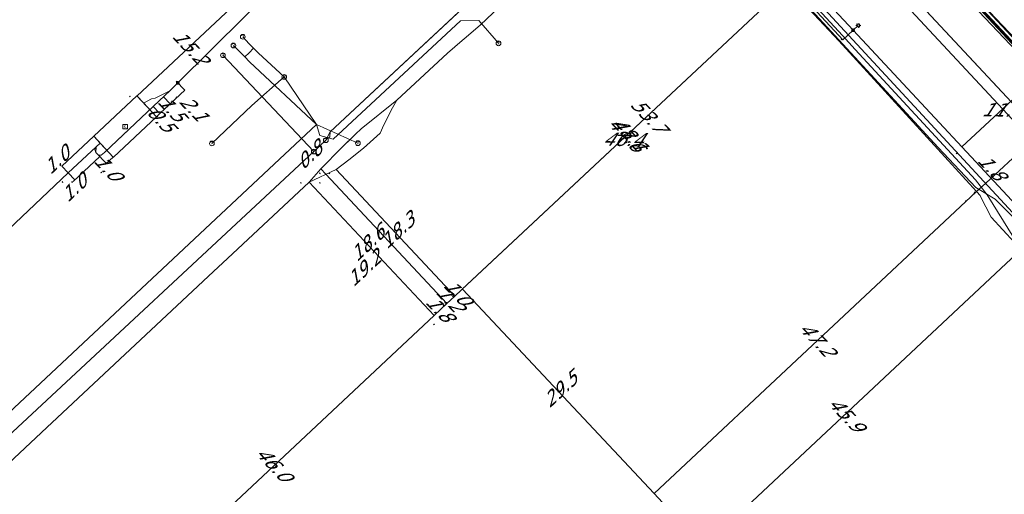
# Model space of a CAD drawing. Header units: metres. Extents: x 124576 to 133557, y 395865 to 402386.
# Tile 253 of 256: x 128888 to 128992, y 401571 to 401621. Entities that reach past the tile are written whole.
import ezdxf
from ezdxf.enums import TextEntityAlignment as Align

# ---------------------------------------------------------------- set-up
doc = ezdxf.new("R2010")
doc.units = ezdxf.units.M
doc.header["$MEASUREMENT"] = 0
for name, color, linetype, lineweight, true_color in [('LG_Datatransport_Blauw_Glas_Zuid', 3, 'Continuous', 13, 0x00ff00), ('LG_Datatransport_Bt_Nederland_NV', 3, 'Continuous', 13, 0x00ff00), ('LG_Datatransport_Eurofiber_Nederland_BV', 3, 'Continuous', 13, 0x00ff00), ('LG_Datatransport_KPN_BV', 3, 'Continuous', 13, 0x00ff00), ('LG_Datatransport_Tele2_Nederland_BV', 3, 'Continuous', 13, 0x00ff00), ('LG_Datatransport_Ziggo_BV', 3, 'Continuous', 13, 0x00ff00), ('LG_Gas_Hoge_Druk_Enexis_Netbeheer_BV', 7, 'Continuous', 13, 0xff9b00), ('LG_Laag_Spanning', 7, 'Continuous', 13, 0x960000), ('LG_Laag_Spanning_Enexis_Netbeheer_BV', 7, 'Continuous', 13, 0x960000), ('LG_Midden_Spanning', 7, 'Continuous', 13, 0xd20000), ('LG_Midden_Spanning_Enexis_Netbeheer_BV', 7, 'Continuous', 13, 0xd20000), ('LG_Midden_Spanning_Fudura', 7, 'Continuous', 13, 0xd20000), ('LG_Riool_Onder_Druk_Gemeente_Tilburg_Ruimtelijke_Uitvoering', 7, 'Continuous', 13, 0x800080), ('LG_Riool_Onder_Druk_New_Water_Business_Tilburg_BV', 5, 'Continuous', 13, 0x0000ff), ('LG_Riool_Vrij_Verval_Gemeente_Tilburg_Ruimtelijke_Uitvoering', 7, 'Continuous', 13, 0xca00a0), ('LG_unet-4_Brabant_Water', 5, 'Continuous', 13, 0x0000ff), ('LG_Water_Gemeente_Tilburg_Ruimtelijke_Uitvoering', 5, 'Continuous', 13, 0x0000ff), ('MV_Datatransport_lijn', 3, 'Continuous', 0, 0x00ff00)]:
    doc.layers.add(name, color=color, linetype=linetype, lineweight=lineweight, true_color=true_color)
for name, color, linetype, lineweight in [('LG_Laag_Spanning_P_Enexis_Netbeheer_BV', 7, 'Continuous', 0), ('LG_Midden_Spanning_P_Enexis_Netbeheer_BV', 7, 'Continuous', 0), ('LG_n00003_Spitters_Electrotechniek_BV', 7, 'Continuous', 13), ('LG_overig_P_Gemeente_Tilburg_Ruimtelijke_Uitvoering', 7, 'Continuous', 0), ('LG_Riool_Vrij_Verval_P_Gemeente_Tilburg_Ruimtelijke_Uitvoering', 7, 'Continuous', 0), ('MV_Datatransport', 7, 'Continuous', 0), ('MV_Gas_Hoge_Druk', 7, 'Continuous', 0), ('MV_Gas_Hoge_Druk_lijn', 7, 'Continuous', 0), ('MV_Gas_Hoge_Druk_pijl', 7, 'Continuous', 0), ('MV_Laag_Spanning', 7, 'Continuous', 0), ('MV_Laag_Spanning_lijn', 7, 'Continuous', 0), ('MV_Laag_Spanning_pijl', 7, 'Continuous', 0), ('MV_Midden_Spanning', 7, 'Continuous', 0), ('MV_Midden_Spanning_lijn', 7, 'Continuous', 0), ('MV_Midden_Spanning_pijl', 7, 'Continuous', 0)]:
    doc.layers.add(name, color=color, linetype=linetype, lineweight=lineweight)
doc.styles.add('Klic_Annotatie', font='verdanai.ttf', dxfattribs={"oblique": 20, "height": 1.4})
doc.styles.add('Style-Arial Narrow', font='ARIALN.TTF')

# ---------------------------------------------------------------- blocks, each defined once
blk = doc.blocks.new('Mof')
at = {"layer": 'LG_Laag_Spanning_P_Enexis_Netbeheer_BV'}
h = blk.add_hatch(color=256, dxfattribs=at)
edge = h.paths.add_edge_path()
edge.add_arc((0, 0), 2, 0, 360)
blk = doc.blocks.new('Mof_1')
at = {"layer": 'LG_Midden_Spanning_P_Enexis_Netbeheer_BV'}
h = blk.add_hatch(color=256, dxfattribs=at)
edge = h.paths.add_edge_path()
edge.add_arc((0, 0), 2, 0, 360)
blk = doc.blocks.new('Streetlight')
at = {"layer": 'LG_Laag_Spanning_P_Enexis_Netbeheer_BV'}
for p, q in [((-1.8, 1.8), (-1.1, 1.1)), ((0, 2.5), (0, 1.5)), ((1.8, 1.8), (1.1, 1.1)), ((-1.1, -1.1), (-1.8, -1.8)), ((0, -1.5), (0, -2.5)), ((1.1, -1.1), (1.8, -1.8))]:
    blk.add_line(p, q, dxfattribs=at)
at = {"layer": 'LG_Laag_Spanning_P_Enexis_Netbeheer_BV', "flags": 128}
for points in [[(-2.5, 0), (-1.5, 0)], [(1.5, 0), (2.5, 0)]]:
    blk.add_lwpolyline(points, dxfattribs=at)
at = {"layer": 'LG_Laag_Spanning_P_Enexis_Netbeheer_BV'}
blk.add_circle((0, 0), 1.5, dxfattribs=at)
blk = doc.blocks.new('m_pijl')
at = {"layer": 'MV_Laag_Spanning_pijl'}
blk.add_hatch(color=7, dxfattribs=at).paths.add_polyline_path([(-1, -0.3), (-1, 0), (-1, 0.3), (0, 0)])
at = {"layer": 'MV_Laag_Spanning_pijl', "flags": 128}
blk.add_lwpolyline([(-1, 0), (-1, 0.3), (0, 0), (-1, -0.3), (-1, 0)], close=True, dxfattribs=at)
blk = doc.blocks.new('m_pijl_1')
at = {"layer": 'MV_Midden_Spanning_pijl'}
blk.add_hatch(color=7, dxfattribs=at).paths.add_polyline_path([(-1, -0.3), (-1, 0), (-1, 0.3), (0, 0)])
at = {"layer": 'MV_Midden_Spanning_pijl', "flags": 128}
blk.add_lwpolyline([(-1, 0), (-1, 0.3), (0, 0), (-1, -0.3), (-1, 0)], close=True, dxfattribs=at)
blk = doc.blocks.new('m_pijl_3')
at = {"layer": 'MV_Gas_Hoge_Druk_pijl'}
blk.add_hatch(color=7, dxfattribs=at).paths.add_polyline_path([(-1, -0.3), (-1, 0), (-1, 0.3), (0, 0)])
at = {"layer": 'MV_Gas_Hoge_Druk_pijl', "flags": 128}
blk.add_lwpolyline([(-1, 0), (-1, 0.3), (0, 0), (-1, -0.3), (-1, 0)], close=True, dxfattribs=at)
blk = doc.blocks.new('Klantstation')
at = {"layer": 'LG_Laag_Spanning_P_Enexis_Netbeheer_BV', "flags": 128}
blk.add_lwpolyline([(-2.5, -2.3), (2.5, -2.3), (2.5, 2.3), (-2.5, 2.3), (-2.5, -2.3)], close=True, dxfattribs=at)
at = {"layer": 'LG_Laag_Spanning_P_Enexis_Netbeheer_BV', "color": 7, "linetype": 'Continuous', "style": 'Style-Arial Narrow'}
blk.add_text('K', height=3.5, dxfattribs=at).set_placement((0, 0), align=Align.MIDDLE_CENTER)
blk = doc.blocks.new('Klantstation_1')
at = {"layer": 'LG_Midden_Spanning_P_Enexis_Netbeheer_BV', "flags": 128}
blk.add_lwpolyline([(-2.5, -2.3), (2.5, -2.3), (2.5, 2.3), (-2.5, 2.3), (-2.5, -2.3)], close=True, dxfattribs=at)
at = {"layer": 'LG_Midden_Spanning_P_Enexis_Netbeheer_BV', "color": 7, "linetype": 'Continuous', "style": 'Style-Arial Narrow'}
blk.add_text('K', height=3.5, dxfattribs=at).set_placement((0, 0), align=Align.MIDDLE_CENTER)
blk = doc.blocks.new('Onbekend_1')
at = {"layer": 'LG_overig_P_Gemeente_Tilburg_Ruimtelijke_Uitvoering'}
blk.add_hatch(color=256, dxfattribs=at).paths.add_polyline_path([(-0.3, -1.1, -0.262633), (0.2, 0.2), (0.6, 0.5, 0.379827), (0.7, 1.3), (0.7, 1.3, 0.228508), (0, 1.5), (0, 1.5, 0.459053), (-0.8, 0.8), (-1.3, 0.9, -0.414214), (-0.1, 2, -0.243799), (1.1, 1.5, -0.379827), (0.9, 0.1), (0.5, -0.2, 0.262633), (0.2, -1.1), (-0.2, -1.1)])
blk.add_circle((0, 0), 2.5, dxfattribs=at)
at = {"layer": 'LG_overig_P_Gemeente_Tilburg_Ruimtelijke_Uitvoering', "extrusion": (0, 0, -1)}
blk.add_solid([(0.3, -2.1), (-0.2, -2.1), (0.3, -1.5), (-0.2, -1.5)], dxfattribs=at)
blk = doc.blocks.new('Onbekend_2')
at = {"layer": 'LG_Riool_Vrij_Verval_P_Gemeente_Tilburg_Ruimtelijke_Uitvoering'}
blk.add_hatch(color=256, dxfattribs=at).paths.add_polyline_path([(-0.3, -1.1, -0.262633), (0.2, 0.2), (0.6, 0.5, 0.379827), (0.7, 1.3), (0.7, 1.3, 0.228508), (0, 1.5), (0, 1.5, 0.459053), (-0.8, 0.8), (-1.3, 0.9, -0.414214), (-0.1, 2, -0.243799), (1.1, 1.5, -0.379827), (0.9, 0.1), (0.5, -0.2, 0.262633), (0.2, -1.1), (-0.2, -1.1)])
blk.add_circle((0, 0), 2.5, dxfattribs=at)
at = {"layer": 'LG_Riool_Vrij_Verval_P_Gemeente_Tilburg_Ruimtelijke_Uitvoering', "extrusion": (0, 0, -1)}
blk.add_solid([(0.3, -2.1), (-0.2, -2.1), (0.3, -1.5), (-0.2, -1.5)], dxfattribs=at)

msp = doc.modelspace()

# ---------------------------------------------------------------- linework, layer by layer
at = {"layer": 'LG_Datatransport_Blauw_Glas_Zuid', "flags": 128}
msp.add_lwpolyline([(128879, 401722.7), (128920.2, 401678.5), (128936.8, 401671.4), (128937, 401671.3), (128944.5, 401663.4), (128951.8, 401655.9), (128962.1, 401645), (128963.5, 401644), (128965.3, 401643.2), (128967.2, 401642.2), (128969.4, 401641.1), (128970.7, 401640.5), (128972, 401639.7), (128973.6, 401638.8), (128974.8, 401637.8), (128982.8, 401629.7), (128996.8, 401614.7)], dxfattribs=at)
at = {"layer": 'LG_Datatransport_Bt_Nederland_NV', "flags": 128}
msp.add_lwpolyline([(128873.27, 401728.99), (128900.8, 401699.47), (128912.58, 401686.97), (128918.99, 401679.88), (128924.56, 401674.38), (128929.82, 401668.69), (128948.66, 401645.86), (128952.06, 401642.54), (128955.81, 401639.38), (128958.79, 401636.24), (128985.12, 401607.67), (128989.09, 401603.46), (128991.11, 401602.23), (128994.04, 401599.3)], dxfattribs=at)
msp.add_lwpolyline([(128873.27, 401728.99), (128900.8, 401699.47), (128912.58, 401686.97), (128918.99, 401679.88), (128924.56, 401674.38), (128929.82, 401668.69), (128948.66, 401645.86), (128952.06, 401642.54), (128955.81, 401639.38), (128958.79, 401636.24), (128985.12, 401607.67), (128989.09, 401603.46), (128991.11, 401602.23), (128994.04, 401599.3)], dxfattribs=at)
at = {"layer": 'LG_Datatransport_Eurofiber_Nederland_BV', "flags": 128}
for points in [[(128997.8, 401613.5), (128977.5, 401635.3), (128958.5, 401655.6)], [(128978.47, 401634.78), (129100.46, 401504.11)], [(128978.47, 401634.78), (129100.46, 401504.11)], [(128978.47, 401634.78), (129100.46, 401504.11)], [(128978.47, 401634.78), (129100.46, 401504.11)], [(128978.47, 401634.78), (129100.46, 401504.11)]]:
    msp.add_lwpolyline(points, dxfattribs=at)
at = {"layer": 'LG_Datatransport_KPN_BV', "flags": 128}
msp.add_lwpolyline([(128963.81, 401649.93), (128977.56, 401635.11), (128987.45, 401624.52), (129000, 401611.08), (129011.64, 401598.62), (129015.57, 401594.4), (129015.92, 401593.79), (129016.22, 401593.15), (129016.47, 401592.49), (129016.67, 401591.82), (129016.81, 401591.13), (129016.9, 401590.43), (129016.94, 401589.72), (129018.13, 401586.77), (129019.56, 401583.92), (129021.23, 401581.21), (129023.13, 401578.65), (129025.23, 401576.26), (129027.53, 401574.05), (129030.01, 401572.05), (129032.66, 401570.27)], dxfattribs=at)
at = {"layer": 'LG_Datatransport_Tele2_Nederland_BV', "flags": 128}
msp.add_lwpolyline([(129000, 401612), (128975, 401638.3), (128971.6, 401640.7), (128965.7, 401643.7), (128960.9, 401645.5), (128955.6, 401646.8), (128950.6, 401649), (128930.1, 401670.4), (128928.7, 401674.2), (128928.1, 401676.9), (128926.5, 401684.4), (128925.4, 401687.3), (128923.5, 401692), (128922, 401693.6), (128920.2, 401697.3), (128916.3, 401701.1), (128915.8, 401701.9), (128870.9, 401750), (128853.9, 401768.2), (128791.8, 401834.7), (128757.4, 401871.2), (128752, 401876.3), (128744.68, 401881.29), (128743.7, 401882.6)], dxfattribs=at)
at = {"layer": 'LG_Datatransport_Ziggo_BV', "flags": 128}
for points in [[(128959.21, 401645.43), (128964.42, 401643.76), (128969.96, 401640.91), (128974.73, 401637.45), (128999.34, 401611.49), (129089.74, 401514.63), (129104.27, 401528.74), (129109.6, 401523.27), (129139.59, 401493.28), (129187.92, 401442.02), (129202.23, 401426.67), (129219.43, 401407.93), (129230.62, 401396.14), (129249.54, 401372.19), (129268.7, 401348.96), (129287.15, 401328.12), (129320.18, 401292), (129341.05, 401269.64)], [(128959.21, 401645.43), (128964.42, 401643.76), (128969.96, 401640.91), (128974.73, 401637.45), (128999.34, 401611.49), (129089.74, 401514.63), (129104.27, 401528.74), (129109.6, 401523.27), (129139.59, 401493.28), (129187.92, 401442.02), (129202.23, 401426.67), (129219.43, 401407.93), (129230.62, 401396.14), (129249.54, 401372.19), (129268.7, 401348.96), (129287.15, 401328.12), (129320.18, 401292), (129341.05, 401269.64)], [(128959.21, 401645.43), (128964.42, 401643.76), (128969.96, 401640.91), (128974.73, 401637.45), (128999.34, 401611.49), (129096.3, 401507.65), (129099.54, 401503.32), (129102.1, 401499.41), (129104.73, 401494.52), (129105.95, 401490.92), (129106.99, 401486.46), (129107.28, 401481.49), (129106.56, 401475.53), (129105.83, 401472.17), (129104.85, 401469.3), (129091.82, 401441.77), (129090.62, 401439.99), (129088.6, 401437.91), (129041.72, 401394.1)], [(128959.21, 401645.43), (128964.42, 401643.76), (128969.96, 401640.91), (128974.73, 401637.45), (128999.34, 401611.49), (129089.74, 401514.63)], [(128959.21, 401645.43), (128964.42, 401643.76), (128969.96, 401640.91), (128974.73, 401637.45), (128999.34, 401611.49), (129089.74, 401514.63)], [(128959.21, 401645.43), (128964.42, 401643.76), (128969.96, 401640.91), (128974.73, 401637.45), (128999.34, 401611.49), (129089.74, 401514.63)], [(128959.21, 401645.43), (128964.42, 401643.76), (128969.96, 401640.91), (128974.73, 401637.45), (128999.34, 401611.49), (129089.74, 401514.63)]]:
    msp.add_lwpolyline(points, dxfattribs=at)
at = {"layer": 'LG_Gas_Hoge_Druk_Enexis_Netbeheer_BV', "flags": 128}
msp.add_lwpolyline([(129091.6, 401443.96), (129097.95, 401449.85), (129099.65, 401451.99), (129100.44, 401454.37), (129101.02, 401480.02), (129101.54, 401482.83), (129101.16, 401484.12), (129099.75, 401486.22), (129072.38, 401515.55), (129066.52, 401521.83), (129036.78, 401554.01), (129035.91, 401555.67), (129031.82, 401560.06), (129028.36, 401564.35), (129022.72, 401568.64), (128970.11, 401625.58), (128946.76, 401650.76)], dxfattribs=at)
at = {"layer": 'LG_Laag_Spanning', "flags": 128}
msp.add_lwpolyline([(128898.31, 401606.65), (128898.31, 401606.65), (128898.31, 401606.65), (128898.31, 401606.65), (128898.31, 401606.65), (128898.31, 401606.65), (128902.84, 401610.89), (128902.84, 401610.89), (128902.84, 401610.89), (128902.85, 401610.89), (128902.85, 401610.89), (128902.85, 401610.9), (128902.85, 401610.9), (128902.85, 401610.9), (128902.85, 401610.9), (128902.85, 401610.9), (128902.85, 401610.9), (128902.84, 401610.9), (128902.84, 401610.9), (128900.79, 401613.1), (128900.79, 401613.1), (128900.79, 401613.1), (128900.79, 401613.1), (128900.79, 401613.1), (128900.78, 401613.1), (128900.78, 401613.1), (128900.78, 401613.1), (128900.78, 401613.1), (128900.78, 401613.1), (128900.78, 401613.1), (128900.78, 401613.1), (128900.78, 401613.1), (128896.24, 401608.86), (128896.24, 401608.86), (128896.24, 401608.86), (128896.24, 401608.86), (128896.24, 401608.86), (128896.24, 401608.86), (128896.24, 401608.86), (128896.24, 401608.86), (128896.24, 401608.85), (128896.24, 401608.85), (128896.24, 401608.85), (128896.24, 401608.85), (128896.24, 401608.85), (128898.3, 401606.65), (128898.3, 401606.65), (128898.3, 401606.65), (128898.3, 401606.65), (128898.3, 401606.65), (128898.3, 401606.65), (128898.3, 401606.65), (128898.31, 401606.65)], dxfattribs=at)
at = {"layer": 'LG_Laag_Spanning_Enexis_Netbeheer_BV'}
msp.add_line((128976.15, 401620.01), (128976.7, 401620.52), dxfattribs=at)
at = {"layer": 'LG_Laag_Spanning_Enexis_Netbeheer_BV', "flags": 128}
for points in [[(128862.78, 401757.83), (128895.4, 401723.06), (128919.42, 401697.46), (128931.62, 401684.39), (128948.3, 401666.54), (128960.26, 401653.73), (128976.25, 401636.61), (128985.54, 401626.66), (129018.74, 401591.11), (129019.94, 401589.84), (129022.77, 401586.81), (129039.73, 401568.68), (129044.59, 401563.49), (129045.04, 401563.02), (129059.53, 401547.53), (129080.75, 401524.86), (129104.06, 401499.95), (129111.54, 401492.01), (129112.23, 401491.23), (129112.92, 401490.46)], [(128958.13, 401639.35), (128976.15, 401620.01), (128996.68, 401597.99), (129012.69, 401580.82), (129017.01, 401576.2), (129023.14, 401569.64), (129036.73, 401555.01), (129037.65, 401554.02), (129042.04, 401549.29), (129053.26, 401537.21), (129058.08, 401532.05), (129076.1, 401512.76), (129078.55, 401510.12), (129092.62, 401495), (129096.65, 401490.25), (129097.2, 401489.6)], [(128958.13, 401639.35), (128976.15, 401620.01), (128996.68, 401597.99), (129012.69, 401580.82), (129017.01, 401576.2), (129023.14, 401569.64), (129036.73, 401555.01), (129037.65, 401554.02), (129042.04, 401549.29), (129053.26, 401537.21), (129058.08, 401532.05), (129076.1, 401512.76), (129078.55, 401510.12), (129092.62, 401495), (129096.65, 401490.25), (129097.2, 401489.6)], [(129019.94, 401589.84), (129018.74, 401591.11), (128985.54, 401626.66), (128976.25, 401636.61)], [(129018.74, 401591.11), (128985.54, 401626.66), (128976.25, 401636.61)]]:
    msp.add_lwpolyline(points, dxfattribs=at)
at = {"layer": 'LG_Midden_Spanning', "flags": 128}
msp.add_lwpolyline([(128898.31, 401606.65), (128898.31, 401606.65), (128898.31, 401606.65), (128898.31, 401606.65), (128898.31, 401606.65), (128898.31, 401606.65), (128902.84, 401610.89), (128902.84, 401610.89), (128902.84, 401610.89), (128902.85, 401610.89), (128902.85, 401610.89), (128902.85, 401610.9), (128902.85, 401610.9), (128902.85, 401610.9), (128902.85, 401610.9), (128902.85, 401610.9), (128902.85, 401610.9), (128902.84, 401610.9), (128902.84, 401610.9), (128901.48, 401612.36), (128900.79, 401613.1), (128900.79, 401613.1), (128900.79, 401613.1), (128900.79, 401613.1), (128900.79, 401613.1), (128900.78, 401613.1), (128900.78, 401613.1), (128900.78, 401613.1), (128900.78, 401613.1), (128900.78, 401613.1), (128900.78, 401613.1), (128900.78, 401613.1), (128900.78, 401613.1), (128896.24, 401608.86), (128896.24, 401608.86), (128896.24, 401608.86), (128896.24, 401608.86), (128896.24, 401608.86), (128896.24, 401608.86), (128896.24, 401608.86), (128896.24, 401608.86), (128896.24, 401608.85), (128896.24, 401608.85), (128896.24, 401608.85), (128896.24, 401608.85), (128896.24, 401608.85), (128896.92, 401608.12), (128898.3, 401606.65), (128898.3, 401606.65), (128898.3, 401606.65), (128898.3, 401606.65), (128898.3, 401606.65), (128898.3, 401606.65), (128898.3, 401606.65), (128898.31, 401606.65)], dxfattribs=at)
at = {"layer": 'LG_Midden_Spanning_Enexis_Netbeheer_BV'}
for p, q in [((128896.24, 401722.32), (129024.29, 401585.22)), ((128896.24, 401722.32), (129024.29, 401585.22)), ((128904.7, 401614.09), (128905.09, 401614.47)), ((128902.51, 401611.98), (128897.4, 401607.19)), ((128928.13, 401612.64), (128924.4, 401609.64)), ((128896.93, 401608.13), (128896.5, 401607.74)), ((128918.92, 401604.01), (128920.13, 401605.42)), ((128921.76, 401605.37), (128918.92, 401604.01))]:
    msp.add_line(p, q, dxfattribs=at)
at = {"layer": 'LG_Midden_Spanning_Enexis_Netbeheer_BV', "flags": 128}
for points in [[(128901.48, 401612.35), (128902.32, 401612.79), (128902.72, 401612.85), (128904.25, 401613.64), (128904.7, 401614.09), (128905.09, 401614.47), (128912.13, 401621.46), (128912.54, 401621.86), (128913.85, 401623.13), (128939.36, 401646.97), (128942.41, 401649.83)], [(128905.09, 401614.47), (128912.13, 401621.46), (128912.54, 401621.86), (128913.85, 401623.13), (128939.36, 401646.97), (128940.05, 401647.17), (128940.41, 401647.17)], [(128955.63, 401638.33), (128944.03, 401627.32), (128936.93, 401620.59), (128935.43, 401619.27), (128935, 401618.92), (128933.49, 401617.61), (128928.13, 401612.64)], [(129073.68, 401511.68), (129064.54, 401521.63), (129063.18, 401523.1), (129040.48, 401547.48), (129039.12, 401548.94), (129017.17, 401572.24), (128994.3, 401596.58), (128993.08, 401598.16), (128990.26, 401602.69), (128989.05, 401604.28), (128976.38, 401617.99), (128975.03, 401619.46), (128965.6, 401629.69), (128964.93, 401630.43), (128959.21, 401636.64), (128957.32, 401638.7)], [(128965.6, 401629.69), (128975.03, 401619.46), (128976.38, 401617.99), (128989.05, 401604.28), (128990.26, 401602.69), (128993.08, 401598.16)], [(128965.6, 401629.69), (128975.03, 401619.46), (128976.38, 401617.99), (128989.05, 401604.28), (128990.26, 401602.69), (128993.08, 401598.16)], [(128965.6, 401629.69), (128975.03, 401619.46), (128976.38, 401617.99), (128989.05, 401604.28), (128990.26, 401602.69), (128993.08, 401598.16)], [(128993.08, 401598.16), (128990.26, 401602.69), (128989.05, 401604.28), (128976.38, 401617.99), (128975.03, 401619.46), (128965.6, 401629.69)], [(128993.08, 401598.16), (128990.26, 401602.69), (128989.05, 401604.28), (128976.38, 401617.99), (128975.03, 401619.46), (128965.6, 401629.69)], [(128993.08, 401598.16), (128990.26, 401602.69), (128989.05, 401604.28), (128976.38, 401617.99), (128975.03, 401619.46), (128965.6, 401629.69)], [(128965.6, 401629.69), (128975.03, 401619.46), (128976.38, 401617.99), (128989.05, 401604.28), (128990.26, 401602.69), (128993.08, 401598.16)], [(128874.05, 401562.02), (128891.32, 401578.19), (128908.85, 401594.63), (128910.31, 401595.99), (128918.92, 401604.01), (128921.76, 401605.37), (128923.08, 401606.36), (128924.63, 401607.62), (128926.4, 401609.18), (128926.79, 401610.05), (128927.69, 401611.84), (128928.13, 401612.64), (128933.49, 401617.61), (128935, 401618.92), (128935.43, 401619.27), (128936.93, 401620.59), (128944.03, 401627.32)], [(128944.03, 401627.32), (128936.93, 401620.59), (128935.43, 401619.27), (128935, 401618.92), (128933.49, 401617.61), (128928.13, 401612.64), (128924.4, 401609.64), (128923.79, 401609.08), (128922.36, 401607.69), (128920.13, 401605.42), (128918.92, 401604.01), (128910.31, 401595.99), (128908.85, 401594.63), (128891.32, 401578.19), (128874.05, 401562.02)], [(128874.05, 401562.02), (128891.32, 401578.19), (128908.85, 401594.63), (128910.31, 401595.99), (128918.92, 401604.01), (128921.76, 401605.37), (128923.08, 401606.36), (128924.63, 401607.62), (128926.4, 401609.18), (128926.79, 401610.05), (128927.69, 401611.84), (128928.13, 401612.64), (128933.49, 401617.61), (128935, 401618.92), (128935.43, 401619.27), (128936.93, 401620.59), (128944.03, 401627.32)], [(128874.05, 401562.02), (128891.32, 401578.19), (128908.85, 401594.63), (128910.31, 401595.99), (128918.92, 401604.01), (128920.13, 401605.42), (128922.36, 401607.69), (128923.79, 401609.08), (128924.4, 401609.64), (128928.13, 401612.64), (128933.49, 401617.61), (128935, 401618.92), (128935.43, 401619.27), (128936.93, 401620.59), (128944.03, 401627.32)], [(128874.05, 401562.02), (128891.32, 401578.19), (128908.85, 401594.63), (128910.31, 401595.99), (128918.92, 401604.01), (128920.13, 401605.42), (128922.36, 401607.69), (128923.79, 401609.08), (128924.4, 401609.64), (128928.13, 401612.64), (128933.49, 401617.61), (128935, 401618.92), (128935.43, 401619.27), (128936.93, 401620.59), (128944.03, 401627.32)], [(128874.05, 401562.02), (128891.32, 401578.19), (128908.85, 401594.63), (128910.31, 401595.99), (128918.92, 401604.01), (128920.13, 401605.42), (128922.36, 401607.69), (128923.79, 401609.08), (128924.4, 401609.64), (128928.13, 401612.64), (128933.49, 401617.61), (128935, 401618.92), (128935.43, 401619.27), (128936.93, 401620.59), (128944.03, 401627.32)], [(128944.03, 401627.32), (128936.93, 401620.59), (128935.43, 401619.27), (128935, 401618.92), (128933.49, 401617.61), (128928.13, 401612.64), (128927.69, 401611.84), (128926.79, 401610.05), (128926.4, 401609.18), (128924.63, 401607.62), (128923.08, 401606.36), (128921.76, 401605.37), (128918.92, 401604.01), (128910.31, 401595.99), (128908.85, 401594.63), (128891.32, 401578.19), (128874.05, 401562.02)], [(128944.03, 401627.32), (128936.93, 401620.59), (128935.43, 401619.27), (128935, 401618.92), (128933.49, 401617.61), (128928.13, 401612.64), (128927.69, 401611.84), (128926.79, 401610.05), (128926.4, 401609.18), (128924.63, 401607.62), (128923.08, 401606.36), (128921.76, 401605.37), (128918.92, 401604.01), (128910.31, 401595.99), (128908.85, 401594.63), (128891.32, 401578.19), (128874.05, 401562.02)], [(128944.03, 401627.32), (128936.93, 401620.59), (128935.43, 401619.27), (128935, 401618.92), (128933.49, 401617.61), (128928.13, 401612.64), (128927.69, 401611.84), (128926.79, 401610.05), (128926.4, 401609.18), (128924.63, 401607.62), (128923.08, 401606.36), (128921.76, 401605.37), (128918.92, 401604.01), (128910.31, 401595.99), (128908.85, 401594.63), (128891.32, 401578.19), (128874.05, 401562.02)], [(128944.03, 401627.32), (128936.93, 401620.59), (128935.43, 401619.27), (128935, 401618.92), (128933.49, 401617.61), (128928.13, 401612.64), (128924.4, 401609.64), (128923.79, 401609.08), (128922.36, 401607.69), (128920.13, 401605.42), (128918.92, 401604.01), (128910.31, 401595.99), (128908.85, 401594.63), (128891.32, 401578.19), (128874.05, 401562.02)], [(128912.13, 401621.46), (128905.09, 401614.47), (128904.7, 401614.09), (128904.25, 401613.64), (128903.74, 401613.15), (128902.51, 401611.98), (128897.4, 401607.19), (128897.36, 401607.16), (128897.04, 401606.86), (128896.74, 401606.87), (128896.48, 401607.15), (128896.5, 401607.74), (128896.93, 401608.13)], [(128905.09, 401614.47), (128912.13, 401621.46), (128912.54, 401621.86)], [(128901.48, 401612.35), (128902.32, 401612.79), (128902.72, 401612.85), (128904.25, 401613.64), (128904.7, 401614.09), (128905.09, 401614.47)], [(128901.48, 401612.35), (128902.32, 401612.79), (128902.72, 401612.85), (128904.25, 401613.64), (128904.7, 401614.09)], [(128904.7, 401614.09), (128904.25, 401613.64), (128903.74, 401613.15), (128902.51, 401611.98)], [(128902.51, 401611.98), (128899.96, 401609.59), (128897.4, 401607.19)], [(128902.51, 401611.98), (128899.96, 401609.59), (128897.4, 401607.19)], [(128928.13, 401612.64), (128927.69, 401611.84), (128926.79, 401610.05), (128926.4, 401609.18)], [(128924.4, 401609.64), (128923.79, 401609.08), (128923.43, 401608.74), (128922.36, 401607.69), (128920.13, 401605.42)], [(128924.4, 401609.64), (128923.79, 401609.08), (128923.43, 401608.74), (128922.36, 401607.69), (128920.13, 401605.42)], [(128924.4, 401609.64), (128923.79, 401609.08), (128923.43, 401608.74), (128922.36, 401607.69), (128920.13, 401605.42)], [(128924.4, 401609.64), (128923.79, 401609.08), (128923.43, 401608.74), (128922.36, 401607.69), (128920.13, 401605.42)], [(128924.4, 401609.64), (128923.79, 401609.08), (128923.43, 401608.74), (128922.36, 401607.69), (128920.13, 401605.42)], [(128924.4, 401609.64), (128923.79, 401609.08), (128922.36, 401607.69), (128920.13, 401605.42)], [(128926.4, 401609.18), (128924.63, 401607.62), (128924.5, 401607.51), (128923.08, 401606.36), (128921.76, 401605.37)], [(128926.4, 401609.18), (128924.63, 401607.62), (128924.5, 401607.51), (128923.08, 401606.36), (128921.76, 401605.37)], [(128926.4, 401609.18), (128924.63, 401607.62), (128924.5, 401607.51), (128923.08, 401606.36), (128921.76, 401605.37)], [(128926.4, 401609.18), (128924.63, 401607.62), (128924.5, 401607.51), (128923.08, 401606.36), (128921.76, 401605.37)], [(128926.4, 401609.18), (128924.63, 401607.62), (128924.5, 401607.51), (128923.08, 401606.36), (128921.76, 401605.37)], [(128926.4, 401609.18), (128924.63, 401607.62), (128923.08, 401606.36), (128921.76, 401605.37)], [(128896.93, 401608.13), (128896.5, 401607.74), (128893.57, 401604.99), (128885.12, 401597.04), (128883.38, 401595.4), (128881.35, 401593.49), (128851.66, 401565.31), (128797.25, 401514.24), (128795.5, 401512.6), (128794.58, 401511.74), (128793.74, 401511.77), (128787.94, 401517.99), (128769.66, 401537.59)], [(128896.5, 401607.74), (128893.57, 401604.99), (128885.12, 401597.04), (128883.38, 401595.4), (128881.35, 401593.49), (128851.66, 401565.31), (128797.25, 401514.24), (128795.5, 401512.6), (128794.58, 401511.74), (128793.74, 401511.77)], [(128897.4, 401607.19), (128897.36, 401607.16), (128897.04, 401606.86), (128896.74, 401606.87), (128896.48, 401607.15), (128896.5, 401607.74)], [(128918.92, 401604.01), (128910.31, 401595.99), (128908.85, 401594.63), (128891.32, 401578.19), (128874.05, 401562.02), (128872.59, 401560.65), (128856.53, 401545.55), (128856.2, 401545.16), (128856.18, 401545.14), (128855.99, 401544.73), (128855.99, 401544.72), (128855.96, 401544.29), (128856.04, 401543.86), (128856.05, 401543.84), (128856.3, 401543.43), (128856.64, 401543.07), (128857.58, 401542.06)]]:
    msp.add_lwpolyline(points, dxfattribs=at)
at = {"layer": 'LG_Midden_Spanning_Fudura', "flags": 128}
for points in [[(128912.13, 401621.46), (128905.09, 401614.47), (128904.7, 401614.09), (128904.25, 401613.64), (128903.74, 401613.15), (128902.51, 401611.98), (128897.4, 401607.19), (128897.36, 401607.16), (128897.04, 401606.86), (128896.74, 401606.87), (128896.48, 401607.15), (128896.37, 401607.45), (128896.5, 401607.74), (128896.93, 401608.13)], [(128902.51, 401611.98), (128899.96, 401609.59), (128897.4, 401607.19)], [(128896.93, 401608.13), (128896.5, 401607.74), (128893.57, 401604.99), (128885.12, 401597.04), (128883.38, 401595.4), (128881.35, 401593.49), (128851.66, 401565.31), (128797.25, 401514.24), (128795.5, 401512.6), (128794.58, 401511.74), (128794.15, 401511.58), (128793.74, 401511.77), (128787.94, 401517.99), (128769.66, 401537.59)]]:
    msp.add_lwpolyline(points, dxfattribs=at)
at = {"layer": 'LG_n00003_Spitters_Electrotechniek_BV'}
for p, q in [((128974.64, 401618.89), (128955.79, 401639.34)), ((128955.79, 401639.34), (128974.64, 401618.89)), ((128974.64, 401618.89), (128955.79, 401639.34)), ((128989.54, 401602.63), (128974.64, 401618.89)), ((128974.64, 401618.89), (128989.54, 401602.63)), ((128989.54, 401602.63), (128974.64, 401618.89)), ((128989.55, 401602.53), (128989.54, 401602.63)), ((128989.54, 401602.63), (128989.55, 401602.53)), ((128989.55, 401602.53), (128989.54, 401602.63)), ((128990.69, 401600.34), (128989.55, 401602.53)), ((128989.55, 401602.53), (128990.69, 401600.34)), ((128990.69, 401600.34), (128989.55, 401602.53)), ((128997.94, 401592.44), (128990.69, 401600.34)), ((128990.69, 401600.34), (128997.94, 401592.44)), ((128997.94, 401592.44), (128990.69, 401600.34))]:
    msp.add_line(p, q, dxfattribs=at)
at = {"layer": 'LG_Riool_Onder_Druk_Gemeente_Tilburg_Ruimtelijke_Uitvoering', "flags": 128}
for points in [[(129191.15, 401508.94), (129182.76, 401515.34), (129156.54, 401532.74), (129155.97, 401532.74), (129155.02, 401532.26), (129151.08, 401527.16), (129148.5, 401524.69), (129143.19, 401522.12), (129134.7, 401518.85), (129127.03, 401515.78), (129122.16, 401514.62), (129119.93, 401515.68), (129116.57, 401518.77), (129106.6, 401528.49), (129084.97, 401550.88), (129024.4, 401614.26), (128980.33, 401661.73), (128979.19, 401661.9), (128978.6, 401661.67), (128961.79, 401646.21), (128940.18, 401627.1), (128921.13, 401609.34), (128920.67, 401608.44)], [(128995.19, 401645.81), (128982.18, 401659.64), (128980.33, 401661.73), (128979.2, 401661.9), (128978.6, 401661.67), (128962.1, 401646.48), (128940.36, 401627.27), (128921.13, 401609.34), (128921.08, 401608.81), (128920.89, 401608.63)]]:
    msp.add_lwpolyline(points, dxfattribs=at)
at = {"layer": 'LG_Riool_Onder_Druk_New_Water_Business_Tilburg_BV', "flags": 128}
msp.add_lwpolyline([(128997.54, 401604.07), (128997.83, 401604.31), (128998.2, 401604.76), (128993.83, 401609.63), (128975.94, 401628.87), (128952.99, 401653.33)], dxfattribs=at)
at = {"layer": 'LG_Riool_Vrij_Verval_Gemeente_Tilburg_Ruimtelijke_Uitvoering'}
for p, q in [((128909.84, 401617.38), (128919.4, 401607.25)), ((128916.29, 401615.1), (128912.87, 401612.11)), ((128916.29, 401615.1), (128919.69, 401610.09)), ((128908.68, 401608.1), (128912.87, 401612.11)), ((128919.69, 401610.09), (128875.98, 401569.14)), ((128924.04, 401608.13), (128919.69, 401610.09)), ((128920.67, 401608.44), (128919.4, 401607.25)), ((128920.67, 401608.43), (128919.4, 401607.25)), ((128919.4, 401607.25), (128875.31, 401566.2))]:
    msp.add_line(p, q, dxfattribs=at)
at = {"layer": 'LG_Riool_Vrij_Verval_Gemeente_Tilburg_Ruimtelijke_Uitvoering', "flags": 128}
for points in [[(128938.84, 401618.64), (128936.77, 401621.04), (128934.84, 401621.01), (128921.44, 401608.54), (128920.03, 401608.92), (128919.69, 401610.09)], [(128911.93, 401619.33), (128912.6, 401618.6), (128913.06, 401618.12), (128912.59, 401617.64)], [(128910.94, 401618.41), (128912.14, 401617.21), (128912.59, 401617.64)], [(128912.59, 401617.64), (128913.06, 401618.12), (128913.57, 401617.59), (128916.29, 401615.1)], [(128912.59, 401617.64), (128912.14, 401617.21), (128912.64, 401616.69), (128919.69, 401610.09)]]:
    msp.add_lwpolyline(points, dxfattribs=at)
at = {"layer": 'LG_unet-4_Brabant_Water'}
msp.add_line((129010.14, 401600.1), (128953.83, 401660.46), dxfattribs=at)
at = {"layer": 'LG_unet-4_Brabant_Water', "flags": 128}
msp.add_lwpolyline([(128856.69, 401758.12), (128898.07, 401713.9), (128999.81, 401604.98)], dxfattribs=at)
at = {"layer": 'LG_Water_Gemeente_Tilburg_Ruimtelijke_Uitvoering', "flags": 128}
msp.add_lwpolyline([(128999.81, 401604.98), (128996.35, 401608.7), (128898.08, 401713.91), (128867.5, 401746.58), (128758.98, 401862.56)], dxfattribs=at)
at = {"layer": 'MV_Datatransport_lijn'}
msp.add_line((128934.99, 401592.72), (128974.2, 401629.41), dxfattribs=at)
at = {"layer": 'MV_Gas_Hoge_Druk_lijn'}
msp.add_line((129004.01, 401616.76), (128990.12, 401603.93), dxfattribs=at)
at = {"layer": 'MV_Gas_Hoge_Druk_pijl'}
for p, q in [((128934.99, 401592.72), (128970.11, 401625.58)), ((128990.12, 401603.93), (128988.79, 401602.71))]:
    msp.add_line(p, q, dxfattribs=at)
at = {"layer": 'MV_Laag_Spanning_lijn'}
for p, q in [((128969.52, 401625.03), (128934.95, 401592.69)), ((128975.08, 401619), (128976.15, 401620.01))]:
    msp.add_line(p, q, dxfattribs=at)
at = {"layer": 'MV_Laag_Spanning_pijl'}
for p, q in [((128934.95, 401592.69), (128968.8, 401624.36)), ((128969.52, 401625.03), (128975.08, 401619)), ((128995.95, 401615.52), (128987.6, 401607.73))]:
    msp.add_line(p, q, dxfattribs=at)
at = {"layer": 'MV_Midden_Spanning_lijn'}
for p, q in [((128905.82, 401613.72), (128904.91, 401614.66)), ((128904.3, 401612.26), (128903.59, 401613)), ((128903.12, 401611.33), (128902.51, 401611.98)), ((128896.25, 401608.85), (128892.89, 401605.72)), ((128894.08, 401604.09), (128896.88, 401606.72)), ((128897.58, 401605.98), (128896.48, 401607.15))]:
    msp.add_line(p, q, dxfattribs=at)
at = {"layer": 'MV_Midden_Spanning_pijl'}
for p, q in [((128934.95, 401592.69), (128969.72, 401625.23)), ((128911.88, 401623.48), (128900.78, 401613.09)), ((128904.3, 401612.26), (128905.82, 401613.72)), ((128903.2, 401611.24), (128904.3, 401612.26)), ((128902.84, 401610.9), (128903.2, 401611.24)), ((128898.3, 401606.66), (128897.57, 401605.98)), ((128892.89, 401605.72), (128893.57, 401604.99)), ((128893.57, 401604.99), (128894.26, 401604.26)), ((128920.67, 401604.85), (128920.13, 401605.42)), ((128933.4, 401591.24), (128920.67, 401604.85)), ((128934.25, 401592.03), (128921.76, 401605.37)), ((128932.06, 401589.98), (128918.92, 401604.01)), ((128955.21, 401571.25), (128989.68, 401603.54)), ((128960.45, 401565.66), (128993.92, 401597.01)), ((128934.95, 401592.69), (128934.25, 401592.03)), ((128935.05, 401592.78), (128955.21, 401571.25)), ((128933.4, 401591.24), (128932.06, 401589.98)), ((128934.25, 401592.03), (128933.4, 401591.24)), ((128932.06, 401589.98), (128898.48, 401558.54)), ((128955.21, 401571.25), (128960.45, 401565.66))]:
    msp.add_line(p, q, dxfattribs=at)

# ---------------------------------------------------------------- block references
at = {"layer": 'LG_Laag_Spanning_P_Enexis_Netbeheer_BV', "xscale": 0.1, "yscale": 0.1, "zscale": 0.1}
for name, p in [('Mof', (128976.15, 401620.01)), ('Klantstation', (128899.54, 401609.88))]:
    msp.add_blockref(name, p, dxfattribs=at)
at = {"layer": 'LG_Laag_Spanning_P_Enexis_Netbeheer_BV', "xscale": 0.1, "yscale": 0.1, "zscale": 0.1, "rotation": 317.0000000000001}
msp.add_blockref('Streetlight', (128976.7, 401620.52), dxfattribs=at)
at = {"layer": 'LG_Midden_Spanning_P_Enexis_Netbeheer_BV', "xscale": 0.1, "yscale": 0.1, "zscale": 0.1, "rotation": 359}
msp.add_blockref('Mof_1', (128905.09, 401614.47), dxfattribs=at)
at = {"layer": 'LG_Midden_Spanning_P_Enexis_Netbeheer_BV', "xscale": 0.1, "yscale": 0.1, "zscale": 0.1}
msp.add_blockref('Klantstation_1', (128899.54, 401609.88), dxfattribs=at)
at = {"layer": 'LG_overig_P_Gemeente_Tilburg_Ruimtelijke_Uitvoering', "xscale": 0.1, "yscale": 0.1, "zscale": 0.1}
for p in [(128911.93, 401619.33), (128910.94, 401618.41), (128938.84, 401618.64), (128909.84, 401617.38), (128908.68, 401608.1), (128924.04, 401608.13)]:
    msp.add_blockref('Onbekend_1', p, dxfattribs=at)
at = {"layer": 'LG_Riool_Vrij_Verval_P_Gemeente_Tilburg_Ruimtelijke_Uitvoering', "xscale": 0.1, "yscale": 0.1, "zscale": 0.1}
for p in [(128916.29, 401615.1), (128920.67, 401608.44), (128919.4, 401607.25)]:
    msp.add_blockref('Onbekend_2', p, dxfattribs=at)
at = {"layer": 'MV_Gas_Hoge_Druk_pijl', "xscale": 0.1, "yscale": 0.1, "zscale": 0.1, "rotation": 223}
msp.add_blockref('m_pijl_3', (128988, 401602), dxfattribs=at)
at = {"layer": 'MV_Laag_Spanning_pijl', "xscale": 0.1, "yscale": 0.1, "zscale": 0.1}
for p, rotation in [((128975, 401619), 313), ((128987, 401607), 224)]:
    msp.add_blockref('m_pijl', p, dxfattribs=dict(at, rotation=rotation))
at = {"layer": 'MV_Midden_Spanning_pijl'}
for p, xscale, yscale, zscale, rotation in [((128900, 401613), 0.1, 0.1, 0.1, 224), ((128905, 401613), 0.1, 0.1, 0.1, 43), ((128904, 401612), 0.1, 0.1, 0.1, 43), ((128903, 401611), 0.1, 0.1, 0.1, 43), ((128897, 401605), 0.1, 0.1, 0.1, 224), ((128920, 401605), 0.09999999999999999, 0.09999999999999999, 0.09999999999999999, 133), ((128921, 401605), 0.09999999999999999, 0.09999999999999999, 0.09999999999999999, 133), ((128893, 401604), 0.1, 0.1, 0.1, 314), ((128894, 401604), 0.1, 0.1, 0.1, 314), ((128918, 401604), 0.09999999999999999, 0.09999999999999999, 0.09999999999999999, 133), ((128920, 401604), 0.09999999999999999, 0.09999999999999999, 0.09999999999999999, 133), ((128989, 401603), 0.1, 0.1, 0.1, 43), ((128933, 401591), 0.1, 0.1, 0.1, 224), ((128934, 401592), 0.1, 0.1, 0.1, 224), ((128932, 401589), 0.1, 0.1, 0.1, 224)]:
    msp.add_blockref('m_pijl_1', p, dxfattribs=dict(at, xscale=xscale, yscale=yscale, zscale=zscale, rotation=rotation))

# ---------------------------------------------------------------- texts
at = {"layer": 'MV_Datatransport', "style": 'Klic_Annotatie', "oblique": 20}
msp.add_text('53.7', height=1.4, rotation=313, dxfattribs=at).set_placement((128954.59, 401611.06), align=Align.MIDDLE_CENTER)
at = {"layer": 'MV_Gas_Hoge_Druk', "style": 'Klic_Annotatie', "oblique": 20}
for s, p in [('48.1', (128952.55, 401609.15)), ('1.8', (128990.66, 401605.65))]:
    msp.add_text(s, height=1.4, rotation=313, dxfattribs=at).set_placement(p, align=Align.MIDDLE_CENTER)
at = {"layer": 'MV_Laag_Spanning', "style": 'Klic_Annotatie', "oblique": 20}
for s, p in [('11.4', (128991.77, 401611.63)), ('46.4', (128951.88, 401608.53))]:
    msp.add_text(s, height=1.4, rotation=359, dxfattribs=at).set_placement(p, align=Align.MIDDLE_CENTER)
at = {"layer": 'MV_Midden_Spanning', "style": 'Klic_Annotatie', "oblique": 20}
for s, rotation, p in [('15.2', 313, (128906.33, 401618.29)), ('1.5', 313, (128904.39, 401611.83)), ('2.1', 314, (128906.68, 401611.86)), ('0.5', 313, (128903.26, 401610.73)), ('47.6', 313, (128952.2, 401609.1)), ('0.8', 43, (128918.87, 401606.78)), ('1.0', 43, (128892.28, 401606.25)), ('1.0', 313, (128897.67, 401605.61)), ('1.0', 43, (128894.1, 401603.33)), ('18.3', 43, (128928.15, 401598.84)), ('18.6', 43, (128924.99, 401597.52)), ('19.2', 43, (128924.63, 401594.88)), ('1.0', 313, (128934.46, 401592.5)), ('1.2', 313, (128933.69, 401591.78)), ('1.8', 313, (128932.59, 401590.75)), ('47.2', 313, (128972.31, 401587.54)), ('29.5', 43, (128945.28, 401582.15)), ('45.9', 313, (128975.38, 401579.64)), ('46.0', 313, (128915.13, 401574.4))]:
    msp.add_text(s, height=1.4, rotation=rotation, dxfattribs=at).set_placement(p, align=Align.MIDDLE_CENTER)

doc.saveas('drawing.dxf')
